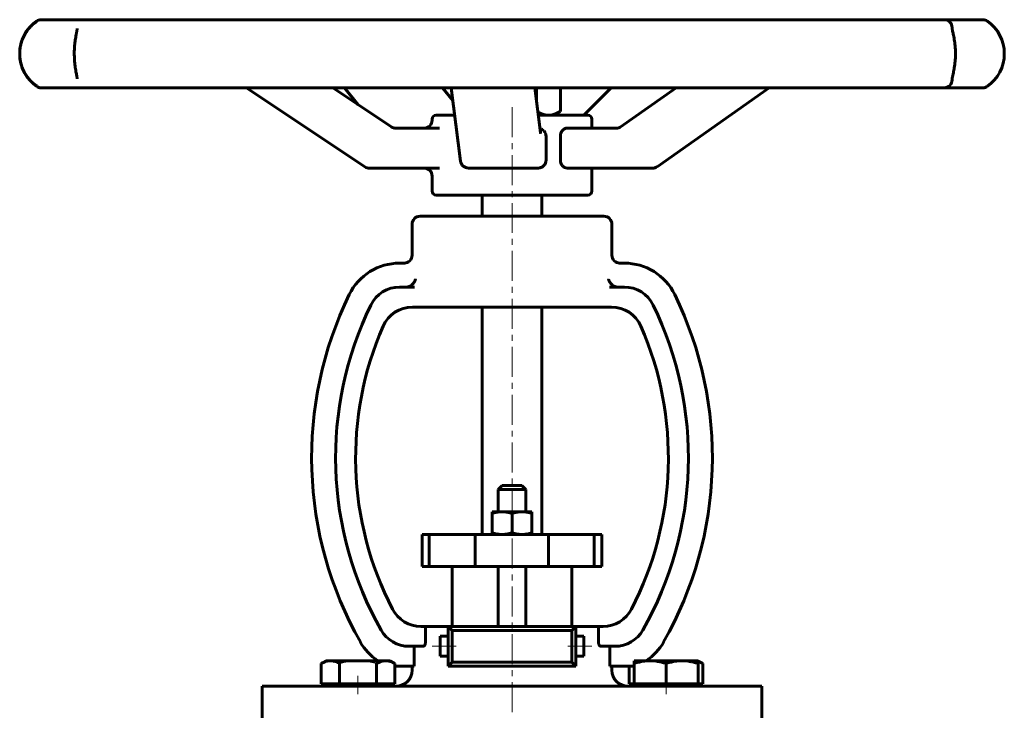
# Model space of a CAD drawing. Header units: millimetres. Extents: x -123 to 123, y -173 to 173.
# Tile 2 of 2: x -123 to 123, y 1 to 173. Entities that reach past the tile are written whole.
import ezdxf

# ---------------------------------------------------------------- set-up
doc = ezdxf.new("R2010")
doc.units = ezdxf.units.MM
for name, pattern in [('K5LT-1', [0]), ('K5LT_AXLED', [12, 7.5, -1.5, 1.5, -1.5]), ('K5LT_BASIC', [0])]:
    doc.linetypes.add(name, pattern=pattern)
doc.layers.add('Системный слой (1)', color=7, linetype='Continuous', true_color=0x6c6c6c)

# ---------------------------------------------------------------- blocks, each defined once
blk = doc.blocks.new('U0')
at = {"layer": 'Системный слой (1)', "color": 143, "linetype": 'K5LT_BASIC', "lineweight": 60, "true_color": 0x33acca}
for p, q in [((46.95, 12.63), (46.54, 12.78)), ((47.37, 12.44), (46.95, 12.63)), ((47.77, 12.23), (47.37, 12.44))]:
    blk.add_line(p, q, dxfattribs=at)
blk = doc.blocks.new('U1')
at = {"layer": 'Системный слой (1)', "color": 143, "linetype": 'K5LT_BASIC', "lineweight": 60, "true_color": 0x33acca}
for p, q in [((-14.33, 149.54), (-19, 149.54)), ((19, 149.54), (6.56, 149.54))]:
    blk.add_line(p, q, dxfattribs=at)
blk = doc.blocks.new('U2')
at = {"layer": 'Системный слой (1)', "color": 143, "linetype": 'K5LT_BASIC', "lineweight": 60, "true_color": 0x33acca}
for p, q in [((19.44, 146.29), (13.8, 146.29)), ((26.24, 146.29), (19.44, 146.29))]:
    blk.add_line(p, q, dxfattribs=at)
blk = doc.blocks.new('U3')
at = {"layer": 'Системный слой (1)', "color": 143, "linetype": 'K5LT_BASIC', "lineweight": 60, "true_color": 0x33acca}
for p, q in [((18.01, 16.54), (18.01, 19.04)), ((18.01, 14.04), (18.01, 16.54))]:
    blk.add_line(p, q, dxfattribs=at)
blk = doc.blocks.new('U4')
at = {"layer": 'Системный слой (1)', "color": 143, "linetype": 'K5LT_BASIC', "lineweight": 60, "true_color": 0x33acca}
for p, q in [((6.47, 150.3), (7.4, 149.87)), ((7.4, 149.87), (8.28, 149.62)), ((8.28, 149.62), (9.14, 149.54))]:
    blk.add_line(p, q, dxfattribs=at)
blk = doc.blocks.new('U5')
at = {"layer": 'Системный слой (1)', "color": 143, "linetype": 'K5LT_BASIC', "lineweight": 60, "true_color": 0x33acca}
for p, q in [((110.1, 171.44), (110.1, 171.46)), ((110.1, 171.41), (110.1, 171.44)), ((110.1, 171.39), (110.1, 171.41)), ((110.1, 158.46), (110.1, 158.48)), ((110.1, 158.44), (110.1, 158.46)), ((110.1, 158.41), (110.1, 158.44))]:
    blk.add_line(p, q, dxfattribs=at)
blk = doc.blocks.new('U6')
at = {"layer": 'Системный слой (1)', "color": 143, "linetype": 'K5LT_BASIC', "lineweight": 60, "true_color": 0x33acca}
for p, q in [((11.04, 149.94), (12.07, 150.44)), ((12.07, 150.44), (12.08, 150.45)), ((12.08, 150.45), (12.1, 150.47)), ((12.1, 150.47), (12.12, 150.48)), ((9.14, 149.54), (10.08, 149.64)), ((10.08, 149.64), (11.04, 149.94))]:
    blk.add_line(p, q, dxfattribs=at)
blk = doc.blocks.new('U7')
at = {"layer": 'Системный слой (1)', "color": 143, "linetype": 'K5LT_BASIC', "lineweight": 60, "true_color": 0x33acca}
for p, q in [((-117.8, 156.41), (-116.16, 156.41)), ((-116.16, 156.41), (-111.96, 156.41))]:
    blk.add_line(p, q, dxfattribs=at)
blk = doc.blocks.new('U8')
at = {"layer": 'Системный слой (1)', "color": 143, "linetype": 'K5LT_BASIC', "lineweight": 60, "true_color": 0x33acca}
for p, q in [((-20, 148.29), (-20, 148.54)), ((-20, 130.54), (-20, 134.29))]:
    blk.add_line(p, q, dxfattribs=at)
blk = doc.blocks.new('U9')
at = {"layer": 'Системный слой (1)', "color": 143, "linetype": 'K5LT_BASIC', "lineweight": 60, "true_color": 0x33acca}
for p, q in [((-18.01, 16.54), (-18.01, 19.04)), ((-18.01, 14.04), (-18.01, 16.54))]:
    blk.add_line(p, q, dxfattribs=at)
blk = doc.blocks.new('U10')
at = {"layer": 'Системный слой (1)', "color": 143, "linetype": 'K5LT_BASIC', "lineweight": 60, "true_color": 0x33acca}
for p, q in [((20, 146.29), (20, 148.54)), ((20, 130.54), (20, 136.29))]:
    blk.add_line(p, q, dxfattribs=at)
blk = doc.blocks.new('U11')
at = {"layer": 'Системный слой (1)', "color": 143, "linetype": 'K5LT_BASIC', "lineweight": 60, "true_color": 0x33acca}
for p, q in [((6.99, 146.22), (7.26, 146.13)), ((7.26, 146.13), (7.27, 146.12)), ((7.27, 146.12), (7.29, 146.11)), ((7.29, 146.11), (7.34, 146.09)), ((7.34, 146.09), (7.42, 146.05)), ((7.42, 146.05), (7.58, 145.96)), ((7.58, 145.96), (7.87, 145.74)), ((7.87, 145.74), (7.95, 145.67)), ((7.95, 145.67), (7.96, 145.65)), ((7.96, 145.65), (7.98, 145.63)), ((7.98, 145.63), (8.02, 145.59)), ((8.02, 145.59), (8.11, 145.49)), ((8.11, 145.49), (8.25, 145.27)), ((8.25, 145.27), (8.37, 145.04)), ((8.37, 145.04), (8.38, 145.02)), ((8.38, 145.02), (8.39, 144.99)), ((8.39, 144.99), (8.41, 144.93)), ((8.41, 144.93), (8.45, 144.81)), ((8.45, 144.81), (8.5, 144.56)), ((8.5, 144.56), (8.52, 144.29))]:
    blk.add_line(p, q, dxfattribs=at)

msp = doc.modelspace()

# ---------------------------------------------------------------- linework, layer by layer
at = {"layer": 'Системный слой (1)', "color": 143, "linetype": 'K5LT_BASIC', "lineweight": 60, "true_color": 0x33acca}
for p, q in [((-111.96, 173.46), (-117.8, 173.46)), ((-106.82, 173.46), (-111.96, 173.46)), ((-82.11, 173.46), (-106.82, 173.46)), ((-71.51, 173.46), (-82.11, 173.46)), ((-33.45, 173.46), (-71.51, 173.46)), ((-19.81, 173.46), (-33.45, 173.46)), ((22.87, 173.46), (-19.81, 173.46)), ((36.42, 173.46), (22.87, 173.46)), ((73.96, 173.46), (36.42, 173.46)), ((84.31, 173.46), (73.96, 173.46)), ((108.1, 173.46), (84.31, 173.46)), ((112.89, 173.46), (108.1, 173.46)), ((117.8, 173.46), (112.89, 173.46)), ((115.6, 173.46), (115.17, 173.46)), ((-108.81, 171.21), (-108.81, 171.21)), ((-108.81, 158.66), (-108.81, 158.66)), ((-116.16, 156.41), (-115.61, 156.41)), ((-111.96, 156.41), (-106.82, 156.41)), ((-106.82, 156.41), (-82.11, 156.41)), ((-82.11, 156.41), (-71.51, 156.41)), ((-71.51, 156.41), (-33.45, 156.41)), ((-36.8, 136.62), (-66.42, 156.41)), ((-30.15, 146.6), (-44.85, 156.41)), ((-38.48, 152.16), (-41.87, 156.41)), ((-33.45, 156.41), (-19.81, 156.41)), ((-19.81, 156.41), (22.87, 156.41)), ((-14.8, 153.19), (-17.37, 156.41)), ((-12.86, 138.03), (-15.21, 156.41)), ((7.12, 145.19), (5.68, 156.41)), ((6.15, 156.41), (6.15, 152.76)), ((12.12, 156.41), (12.12, 150.48)), ((17.94, 149.54), (24.84, 156.41)), ((22.87, 156.41), (36.42, 156.41)), ((27.09, 146.57), (41.05, 156.41)), ((36.32, 136.65), (64.33, 156.41)), ((36.42, 156.41), (73.96, 156.41)), ((73.96, 156.41), (84.31, 156.41)), ((84.31, 156.41), (108.1, 156.41)), ((108.1, 156.41), (112.89, 156.41)), ((112.89, 156.41), (117.8, 156.41)), ((115.17, 156.41), (115.6, 156.41)), ((10.5, 149.54), (12.07, 150.44)), ((-29.14, 146.29), (-29.14, 146.29)), ((-18.12, 146.29), (-29.14, 146.29)), ((-21.78, 146.29), (-22, 146.29)), ((26.24, 146.29), (26.24, 146.29)), ((8.52, 144.29), (8.52, 138.29)), ((12.1, 138.29), (12.1, 144.29)), ((-35.69, 136.29), (-32.03, 136.29)), ((-32.03, 136.29), (-18.12, 136.29)), ((-10.87, 136.29), (5.07, 136.29)), ((5.07, 136.29), (6.44, 136.29)), ((13.8, 136.29), (28.97, 136.29)), ((20, 136.29), (28.78, 136.29)), ((28.97, 136.29), (35.17, 136.29)), ((-19, 129.54), (19, 129.54)), ((-7.5, 124.25), (-7.5, 129.54)), ((7.5, 124.25), (7.5, 129.54)), ((23, 124.25), (-23, 124.25)), ((-25, 114.5), (-25, 122.25)), ((25, 114.5), (25, 122.25)), ((-26.7, 112.5), (-28.12, 112.5)), ((28.12, 112.5), (26.7, 112.5)), ((-24.43, 106.5), (-28.12, 106.5)), ((28.12, 106.5), (24.43, 106.5)), ((-24.92, 101.5), (-22.14, 101.5)), ((-22.14, 101.5), (-17.85, 101.5)), ((-17.85, 101.5), (17.85, 101.5)), ((-7.5, 44.54), (-7.5, 101.5)), ((7.5, 44.54), (7.5, 101.5)), ((17.85, 101.5), (22.14, 101.5)), ((22.14, 101.5), (24.92, 101.5)), ((-2.5, 56.79), (-3.5, 55.79)), ((2.5, 56.79), (-2.5, 56.79)), ((2.5, 56.79), (3.5, 55.79)), ((-3.5, 50.24), (-3.5, 55.79)), ((-3.5, 55.79), (3.5, 55.79)), ((3.5, 50.24), (3.5, 55.79)), ((-5, 50.24), (-2.5, 50.24)), ((-5, 49.79), (-5, 50.24)), ((-5, 49.79), (-5, 44.99)), ((-2.5, 50.24), (2.5, 50.24)), ((0, 49.79), (0, 44.99)), ((2.5, 50.24), (5, 50.24)), ((5, 50.24), (5, 49.79)), ((5, 49.79), (5, 44.99)), ((-22.5, 36.54), (-22.5, 44.54)), ((-22.5, 44.54), (-20.72, 44.54)), ((-20.72, 36.54), (-20.72, 44.54)), ((-20.72, 44.54), (-9.21, 44.54)), ((-9.21, 36.54), (-9.21, 44.54)), ((-9.21, 44.54), (9.14, 44.54)), ((-5, 44.54), (-5, 44.99)), ((5, 44.99), (5, 44.54)), ((9.14, 44.54), (20.58, 44.54)), ((9.14, 36.54), (9.14, 44.54)), ((20.58, 36.54), (20.58, 44.54)), ((20.58, 44.54), (22.5, 44.54)), ((22.5, 36.54), (22.5, 44.54)), ((-22.5, 36.54), (-20.72, 36.54)), ((-20.72, 36.54), (-9.21, 36.54)), ((-15, 21.54), (-15, 36.54)), ((-9.21, 36.54), (9.14, 36.54)), ((-3.5, 21.54), (-3.5, 36.54)), ((3.5, 21.54), (3.5, 36.54)), ((9.14, 36.54), (20.58, 36.54)), ((15, 21.54), (15, 36.54)), ((20.58, 36.54), (22.5, 36.54)), ((-21.65, 21.54), (-22.8, 21.54)), ((-21.65, 21.54), (-16.01, 21.54)), ((-21.65, 21.54), (-21.65, 17.54)), ((16.01, 21.54), (-16.01, 21.54)), ((-16.01, 21.54), (-15.01, 20.54)), ((-16.01, 21.54), (-16.01, 11.54)), ((15.01, 20.54), (-15.01, 20.54)), ((-15.01, 20.54), (-15.01, 12.54)), ((16.01, 21.54), (15.01, 20.54)), ((15.01, 12.54), (15.01, 20.54)), ((16.01, 21.54), (21.65, 21.54)), ((16.01, 11.54), (16.01, 21.54)), ((22.8, 21.54), (21.65, 21.54)), ((21.65, 17.54), (21.65, 21.54)), ((-16.01, 19.04), (-18.01, 19.04)), ((18.01, 19.04), (16.01, 19.04)), ((-25.78, 16.54), (-22.2, 16.54)), ((-24.49, 16.54), (-24.49, 11.54)), ((22.2, 16.54), (25.78, 16.54)), ((24.49, 11.54), (24.49, 16.54)), ((-47.77, 12.23), (-46.54, 12.94)), ((-45.47, 12.94), (-46.54, 12.94)), ((-38.54, 12.94), (-45.47, 12.94)), ((-31.61, 12.94), (-38.54, 12.94)), ((-30.54, 12.94), (-31.61, 12.94)), ((-29.3, 12.23), (-30.54, 12.94)), ((-16.01, 14.04), (-18.01, 14.04)), ((-16.01, 11.54), (-15.01, 12.54)), ((-15.01, 12.54), (15.01, 12.54)), ((16.01, 11.54), (15.01, 12.54)), ((18.01, 14.04), (16.01, 14.04)), ((34.54, 12.94), (30.54, 12.94)), ((30.54, 12.23), (30.54, 12.94)), ((42.54, 12.94), (34.54, 12.94)), ((46.54, 12.94), (42.54, 12.94)), ((47.77, 12.23), (46.54, 12.94)), ((46.54, 12.94), (46.54, 12.23)), ((-47.77, 7.14), (-47.77, 12.23)), ((-43.16, 7.14), (-43.16, 12.23)), ((-33.92, 7.14), (-33.92, 12.23)), ((-29.3, 7.14), (-29.3, 12.23)), ((-24.49, 11.54), (-29.3, 11.54)), ((-25, 10.54), (-25, 11.54)), ((-16.01, 11.54), (16.01, 11.54)), ((30.54, 11.54), (24.49, 11.54)), ((25, 10.54), (25, 11.54)), ((29.3, 7.14), (29.3, 11.54)), ((30.54, 7.14), (30.54, 12.23)), ((38.54, 7.14), (38.54, 12.23)), ((46.54, 7.14), (46.54, 12.23)), ((47.77, 7.14), (47.77, 12.23)), ((-62.5, 6.54), (-44.19, 6.54)), ((-62.5, -2.96), (-62.5, 6.54)), ((-45.47, 7.14), (-47.77, 7.14)), ((-46.54, 6.54), (-46.54, 7.14)), ((-43.16, 7.14), (-45.47, 7.14)), ((-44.19, 6.54), (44.19, 6.54)), ((-38.54, 7.14), (-43.16, 7.14)), ((-33.92, 7.14), (-38.54, 7.14)), ((-31.61, 7.14), (-33.92, 7.14)), ((-29.3, 7.14), (-31.61, 7.14)), ((-30.54, 6.54), (-30.54, 7.14)), ((30.54, 7.14), (29.3, 7.14)), ((34.54, 7.14), (30.54, 7.14)), ((30.54, 6.54), (30.54, 7.14)), ((38.54, 7.14), (34.54, 7.14)), ((42.54, 7.14), (38.54, 7.14)), ((46.54, 7.14), (42.54, 7.14)), ((44.19, 6.54), (62.5, 6.54)), ((47.77, 7.14), (46.54, 7.14)), ((46.54, 6.54), (46.54, 7.14)), ((62.5, -2.96), (62.5, 6.54))]:
    msp.add_line(p, q, dxfattribs=at)
at = {"layer": 'Системный слой (1)', "color": 30, "linetype": 'K5LT_AXLED', "lineweight": 18, "true_color": 0xff8000}
for p, q in [((0, 151.54), (0, -109.96)), ((-14.01, 16.54), (-20.01, 16.54)), ((20.01, 16.54), (14.01, 16.54)), ((-38.54, 4.54), (-38.54, 9.14)), ((38.54, 4.54), (38.54, 9.14))]:
    msp.add_line(p, q, dxfattribs=at)
at = {"layer": 'Системный слой (1)', "color": 143, "linetype": 'K5LT_BASIC', "lineweight": 60, "true_color": 0x33acca}
for centre, radius, start, end in [((-113.17, 164.94), 10, 125.3669, 234.6331), ((-117.8, 171.46), 2, 90, 125.3669), ((117.8, 171.46), 2, 54.6331, 90), ((113.17, 164.94), 10, 305.3669, 54.6331), ((-117.8, 158.41), 2, 234.6331, 270), ((117.8, 158.41), 2, 270, 305.3669), ((-22, 148.29), 2, 270, 0), ((-19, 148.54), 1, 90, 180), ((19, 148.54), 1, 0, 90), ((-10.87, 138.29), 2, 187.2962, 270), ((-35.69, 138.29), 2, 236.2652, 270), ((-22, 134.29), 2, 0, 90), ((35.17, 138.29), 2, 270, 305.1953), ((-19, 130.54), 1, 180, 270), ((19, 130.54), 1, 270, 0), ((-23, 122.25), 2, 90, 180), ((23, 122.25), 2, 0, 90), ((-27, 114.5), 2, 270, 0), ((27, 114.5), 2, 180, 270), ((-28.12, 98.5), 14, 90, 154.0312), ((28.12, 98.5), 14, 25.9688, 90), ((-28.12, 98.5), 8, 90, 154.0312), ((28.12, 98.5), 8, 25.9688, 90), ((43.24, 63.75), 93.37, 154.0312, 209.601), ((-43.24, 63.75), 93.37, 330.399, 25.9688), ((43.24, 63.75), 87.37, 154.0312, 209.601), ((-24.92, 93.5), 8, 90, 156.4162), ((24.92, 93.5), 8, 23.5838, 90), ((-43.24, 63.75), 87.37, 330.399, 25.9688), ((43.24, 63.75), 82.37, 156.4162, 207.383), ((-43.24, 63.75), 82.37, 332.617, 23.5838), ((-22.8, 29.54), 8, 207.383, 270), ((22.8, 29.54), 8, 270, 332.617), ((-25.78, 24.54), 8, 209.601, 270), ((25.78, 24.54), 8, 270, 330.399), ((-25.78, 24.54), 14, 209.601, 235.9523), ((25.78, 24.54), 14, 304.0477, 330.399), ((-29, 10.54), 4, 270, 0), ((29, 10.54), 4, 180, 270)]:
    msp.add_arc(centre, radius, start, end, dxfattribs=at)
for centre, major_axis, ratio, start_param, end_param in [((108.1, 171.46), (0, 2), 0.999932, 4.712389, 6.283185), ((108.1, 158.41), (0, 2), 0.999932, 3.141593, 4.712389), ((-111.96, 158.41), (0, -2), 0.95041, 6.278587, 6.283185), ((-111.96, 158.41), (0, -2), 0.756216, 6.280958, 6.283185), ((117.48, 158.41), (0, -2), 0.99722, 0, 0.00501), ((-10.87, 138.29), (1.98, 0.25), 0.835431, 3.141446, 3.141593), ((-35.69, 138.29), (-1.11, -1.66), 0.191699, 0, 0.000033), ((35.17, 138.29), (-1.15, 1.63), 0.324626, 3.141593, 3.141596)]:
    msp.add_ellipse(centre, major_axis=major_axis, ratio=ratio, start_param=start_param, end_param=end_param, dxfattribs=at)
for points, knots in [([(-118.82, 156.78), (-119.01, 156.9), (-119.21, 157.04), (-119.6, 157.34), (-119.79, 157.5), (-120.01, 157.7), (-120.03, 157.72), (-120.15, 157.83), (-120.26, 157.94), (-120.53, 158.21), (-120.68, 158.38), (-120.99, 158.73), (-121.13, 158.92), (-121.42, 159.3), (-121.55, 159.49), (-121.69, 159.71), (-121.69, 159.73), (-121.79, 159.88), (-121.87, 160.02), (-122.06, 160.36), (-122.15, 160.55), (-122.34, 160.95), (-122.42, 161.15), (-122.58, 161.57), (-122.66, 161.77), (-122.73, 162.02), (-122.74, 162.06), (-122.83, 162.34), (-122.89, 162.59), (-122.98, 162.97), (-123, 163.09), (-123.07, 163.47), (-123.1, 163.73), (-123.15, 164.22), (-123.16, 164.44), (-123.17, 164.93), (-123.17, 165.2), (-123.14, 165.74), (-123.12, 166), (-123.07, 166.39), (-123.05, 166.53), (-123.01, 166.74), (-122.99, 166.82), (-122.9, 167.27), (-122.81, 167.63), (-122.58, 168.33), (-122.45, 168.66), (-122.21, 169.2), (-122.1, 169.42), (-121.98, 169.65), (-121.97, 169.67), (-121.84, 169.91), (-121.72, 170.11), (-121.46, 170.51), (-121.32, 170.71), (-121.05, 171.06), (-120.92, 171.22), (-120.65, 171.53), (-120.51, 171.68), (-120.19, 172.01), (-120.01, 172.18), (-119.63, 172.51), (-119.44, 172.66), (-119.11, 172.9), (-118.96, 173), (-118.82, 173.09)], [-7.740272, -7.740272, -7.740272, -7.740272, -7.628934, -7.628934, -7.526926, -7.526926, -7.517597, -7.517597, -7.461295, -7.461295, -7.381857, -7.381857, -7.306152, -7.306152, -7.234777, -7.234777, -7.230448, -7.230448, -7.182358, -7.182358, -7.123191, -7.123191, -7.06457, -7.06457, -7.007564, -7.007564, -6.998458, -6.998458, -6.933468, -6.933468, -6.903163, -6.903163, -6.839001, -6.839001, -6.786129, -6.786129, -6.720732, -6.720732, -6.657457, -6.657457, -6.624085, -6.624085, -6.604298, -6.604298, -6.511285, -6.511285, -6.418272, -6.418272, -6.352406, -6.352406, -6.345176, -6.345176, -6.276893, -6.276893, -6.20405, -6.20405, -6.137477, -6.137477, -6.066089, -6.066089, -5.971903, -5.971903, -5.868994, -5.868994, -5.787123, -5.787123, -5.787123, -5.787123]), ([(-108.81, 158.66), (-108.81, 158.68), (-108.81, 158.71), (-108.82, 158.8), (-108.82, 158.85), (-108.84, 159), (-108.85, 159.1), (-108.89, 159.33), (-108.92, 159.47), (-108.97, 159.77), (-109, 159.94), (-109.07, 160.32), (-109.11, 160.54), (-109.19, 161), (-109.22, 161.24), (-109.27, 161.6), (-109.29, 161.72), (-109.34, 162.09), (-109.37, 162.34), (-109.42, 162.87), (-109.45, 163.15), (-109.48, 163.7), (-109.49, 163.98), (-109.51, 164.55), (-109.51, 164.84), (-109.51, 165.42), (-109.5, 165.71), (-109.48, 166.28), (-109.46, 166.55), (-109.43, 166.97), (-109.41, 167.11), (-109.37, 167.52), (-109.34, 167.79), (-109.28, 168.27), (-109.24, 168.49), (-109.18, 168.94), (-109.14, 169.17), (-109.1, 169.39), (-109.1, 169.39), (-109.07, 169.56), (-109.04, 169.72), (-109.01, 169.91), (-109, 169.95), (-108.99, 170.02), (-108.98, 170.06), (-108.96, 170.16), (-108.95, 170.23), (-108.92, 170.39), (-108.9, 170.48), (-108.89, 170.59), (-108.88, 170.6), (-108.88, 170.65), (-108.87, 170.68), (-108.87, 170.71), (-108.86, 170.72), (-108.86, 170.73), (-108.86, 170.74), (-108.85, 170.8), (-108.84, 170.86), (-108.83, 170.93), (-108.83, 170.95), (-108.83, 170.99), (-108.82, 171.01), (-108.82, 171.07), (-108.81, 171.1), (-108.81, 171.17), (-108.81, 171.2), (-108.81, 171.21)], [0, 0, 0, 0, 1.116876, 1.116876, 2.233752, 2.233752, 3.565263, 3.565263, 4.998945, 4.998945, 6.432627, 6.432627, 8.049447, 8.049447, 9.598392, 9.598392, 10.326982, 10.326982, 11.784163, 11.784163, 13.328196, 13.328196, 14.794514, 14.794514, 16.323542, 16.323542, 17.868246, 17.868246, 19.347789, 19.347789, 20.147519, 20.147519, 21.67962, 21.67962, 23.039306, 23.039306, 24.619936, 24.619936, 24.638331, 24.638331, 25.874013, 25.874013, 26.182934, 26.182934, 26.491854, 26.491854, 27.109695, 27.109695, 28.055733, 28.055733, 28.251348, 28.251348, 28.600147, 28.600147, 28.687347, 28.687347, 28.774547, 28.774547, 29.491435, 29.491435, 29.850195, 29.850195, 30.206817, 30.206817, 30.9222, 30.9222, 32, 32, 32, 32]), ([(110.1, 171.39), (110.1, 171.39), (110.1, 171.37), (110.1, 171.34), (110.1, 171.33), (110.11, 171.28), (110.11, 171.22), (110.14, 171.08), (110.15, 171), (110.19, 170.8), (110.22, 170.69), (110.27, 170.43), (110.31, 170.27), (110.38, 169.93), (110.42, 169.75), (110.5, 169.34), (110.55, 169.11), (110.63, 168.62), (110.68, 168.37), (110.75, 167.84), (110.79, 167.57), (110.85, 167.01), (110.88, 166.73), (110.92, 166.17), (110.93, 165.89), (110.95, 165.32), (110.95, 165.02), (110.95, 164.43), (110.94, 164.14), (110.91, 163.56), (110.89, 163.29), (110.84, 162.75), (110.81, 162.48), (110.74, 161.95), (110.71, 161.69), (110.65, 161.34), (110.63, 161.25), (110.58, 160.91), (110.53, 160.68), (110.48, 160.41), (110.47, 160.37), (110.43, 160.19), (110.41, 160.06), (110.37, 159.9), (110.37, 159.87), (110.35, 159.81), (110.35, 159.78), (110.33, 159.69), (110.31, 159.63), (110.28, 159.46), (110.25, 159.35), (110.22, 159.21), (110.21, 159.17), (110.2, 159.11), (110.2, 159.1), (110.19, 159.08), (110.19, 159.06), (110.19, 159.05), (110.19, 159.04), (110.19, 159.04), (110.19, 159.03), (110.18, 159.03), (110.18, 159.02), (110.18, 159.02), (110.18, 159.02), (110.18, 159.01), (110.18, 159), (110.17, 158.98), (110.17, 158.97), (110.16, 158.93), (110.16, 158.9), (110.15, 158.84), (110.14, 158.8), (110.13, 158.75), (110.13, 158.74), (110.12, 158.69), (110.12, 158.66), (110.1, 158.57), (110.1, 158.53), (110.1, 158.5), (110.1, 158.49), (110.1, 158.48), (110.1, 158.48), (110.1, 158.48)], [0, 0, 0, 0, 1.118417, 1.118417, 1.37784, 1.37784, 2.549203, 2.549203, 3.720566, 3.720566, 4.891928, 4.891928, 6.24269, 6.24269, 7.593453, 7.593453, 9.088748, 9.088748, 10.572992, 10.572992, 12.052822, 12.052822, 13.50808, 13.50808, 14.890047, 14.890047, 16.333041, 16.333041, 17.788399, 17.788399, 19.18162, 19.18162, 20.570316, 20.570316, 22.047205, 22.047205, 22.585775, 22.585775, 24.083646, 24.083646, 24.361614, 24.361614, 25.327602, 25.327602, 25.569099, 25.569099, 25.810597, 25.810597, 26.293591, 26.293591, 27.25958, 27.25958, 27.70115, 27.70115, 27.826259, 27.826259, 27.978505, 27.978505, 28.016566, 28.016566, 28.054628, 28.054628, 28.076938, 28.076938, 28.118934, 28.118934, 28.198989, 28.198989, 28.359099, 28.359099, 28.663569, 28.663569, 29.209535, 29.209535, 29.371809, 29.371809, 30.0395, 30.0395, 31.125195, 31.125195, 31.550558, 31.550558, 32, 32, 32, 32]), ([(-30.15, 146.6), (-30.15, 146.6), (-30.15, 146.6), (-30.15, 146.59), (-30.14, 146.59), (-30.14, 146.59), (-30.13, 146.58), (-30.12, 146.57), (-30.11, 146.57), (-30.08, 146.55), (-30.06, 146.54), (-30.01, 146.51), (-29.97, 146.49), (-29.87, 146.44), (-29.81, 146.41), (-29.67, 146.37), (-29.61, 146.35), (-29.47, 146.32), (-29.4, 146.31), (-29.27, 146.29), (-29.21, 146.29), (-29.14, 146.29), (-29.14, 146.29), (-29.14, 146.29)], [0, 0, 0, 0, 0.074876, 0.074876, 0.19967, 0.19967, 0.424298, 0.424298, 0.848596, 0.848596, 1.672233, 1.672233, 3.219655, 3.219655, 5.994743, 5.994743, 8.757326, 8.757326, 11.51103, 11.51103, 13.999558, 13.999558, 14, 14, 14, 14]), ([(12.1, 144.29), (12.1, 144.54), (12.14, 144.8), (12.32, 145.28), (12.45, 145.5), (12.76, 145.86), (12.96, 146.02), (13.38, 146.24), (13.6, 146.29), (13.8, 146.29)], [-0.631412, -0.631412, -0.631412, -0.631412, -0.5560981, -0.5560981, -0.4807843, -0.4807843, -0.3964943, -0.3964943, -0.3122043, -0.3122043, -0.3122043, -0.3122043]), ([(27.09, 146.57), (27.09, 146.57), (27.09, 146.57), (27.09, 146.56), (27.08, 146.56), (27.08, 146.56), (27.07, 146.56), (27.06, 146.55), (27.05, 146.54), (27.03, 146.53), (27.01, 146.52), (26.97, 146.49), (26.94, 146.47), (26.86, 146.43), (26.8, 146.41), (26.7, 146.36), (26.65, 146.35), (26.54, 146.32), (26.49, 146.31), (26.38, 146.29), (26.33, 146.29), (26.26, 146.29), (26.25, 146.29), (26.24, 146.29), (26.24, 146.29), (26.24, 146.29)], [0, 0, 0, 0, 0.072257, 0.072257, 0.192686, 0.192686, 0.409458, 0.409458, 0.818915, 0.818915, 1.613745, 1.613745, 3.107044, 3.107044, 5.696495, 5.696495, 8.265038, 8.265038, 10.817939, 10.817939, 13.360803, 13.360803, 13.999505, 13.999505, 14, 14, 14, 14]), ([(7.15, 144.98), (7.15, 144.98), (7.15, 144.99), (7.15, 145.01), (7.15, 145.02), (7.14, 145.04), (7.14, 145.06), (7.14, 145.09), (7.13, 145.11), (7.13, 145.15), (7.12, 145.17), (7.12, 145.19)], [0, 0, 0, 0, 0.8, 0.8, 1.6, 1.6, 2.4, 2.4, 3.2, 3.2, 4, 4, 4, 4]), ([(8.52, 138.29), (8.52, 138.04), (8.47, 137.77), (8.26, 137.29), (8.11, 137.08), (7.75, 136.71), (7.51, 136.55), (6.99, 136.34), (6.71, 136.29), (6.44, 136.29)], [0, 0, 0, 0, 0.0753139, 0.0753139, 0.1506277, 0.1506277, 0.2349177, 0.2349177, 0.3192077, 0.3192077, 0.3192077, 0.3192077]), ([(13.8, 136.29), (13.6, 136.29), (13.38, 136.34), (12.96, 136.55), (12.76, 136.71), (12.45, 137.08), (12.32, 137.29), (12.14, 137.77), (12.1, 138.04), (12.1, 138.29)], [0.3122043, 0.3122043, 0.3122043, 0.3122043, 0.3964943, 0.3964943, 0.4807843, 0.4807843, 0.5560981, 0.5560981, 0.631412, 0.631412, 0.631412, 0.631412]), ([(-26.08, 106.55), (-25.91, 106.59), (-25.74, 106.65), (-25.41, 106.81), (-25.24, 106.92), (-24.88, 107.21), (-24.7, 107.4), (-24.36, 107.89), (-24.22, 108.19), (-24.15, 108.5), (-24.15, 108.5), (-24.15, 108.5)], [0, 0, 0, 0, 0.0520756, 0.0520756, 0.1151311, 0.1151311, 0.2035713, 0.2035713, 0.3277678, 0.3277678, 0.328601, 0.328601, 0.328601, 0.328601]), ([(24.15, 108.5), (24.15, 108.5), (24.15, 108.5), (24.22, 108.19), (24.36, 107.89), (24.7, 107.4), (24.88, 107.21), (25.24, 106.92), (25.41, 106.81), (25.74, 106.65), (25.91, 106.59), (26.08, 106.55)], [-0.0008404, -0.0008404, -0.0008404, -0.0008404, 0, 0, 0.1252854, 0.1252854, 0.214501, 0.214501, 0.2781093, 0.2781093, 0.3306416, 0.3306416, 0.3306416, 0.3306416]), ([(-21.65, 17.54), (-21.65, 17.48), (-21.66, 17.37), (-21.68, 17.23), (-21.71, 17.11), (-21.74, 16.99), (-21.78, 16.9), (-21.83, 16.82), (-21.86, 16.76), (-21.91, 16.7), (-21.97, 16.64), (-22.04, 16.58), (-22.12, 16.55), (-22.17, 16.54), (-22.2, 16.54)], [0, 0, 0, 0, 1.666538, 3.010232, 3.956239, 5.031268, 6.629645, 7.428552, 8.32661, 9.290886, 10.318116, 11.955899, 13.438988, 15, 15, 15, 15]), ([(22.2, 16.54), (22.18, 16.54), (22.14, 16.54), (22.08, 16.56), (22.03, 16.59), (21.97, 16.63), (21.92, 16.69), (21.88, 16.73), (21.85, 16.77), (21.83, 16.82), (21.8, 16.86), (21.77, 16.93), (21.74, 16.99), (21.71, 17.08), (21.69, 17.17), (21.67, 17.3), (21.65, 17.42), (21.65, 17.5), (21.65, 17.54)], [0, 0, 0, 0, 1.668338, 3.000781, 3.752327, 5.684145, 7.169986, 8.129475, 8.640386, 9.413262, 10.658788, 11.156523, 12.61652, 13.169365, 14.944779, 16.052213, 17.601696, 19, 19, 19, 19]), ([(-45.47, 12.94), (-45.61, 12.94), (-45.88, 12.92), (-46.3, 12.85), (-46.67, 12.74), (-47.17, 12.55), (-47.52, 12.37), (-47.77, 12.23)], [0, 0, 0, 0, 1.447402, 2.799721, 4.280074, 5.291086, 8, 8, 8, 8]), ([(-43.16, 12.23), (-43.32, 12.32), (-43.67, 12.51), (-44.14, 12.7), (-44.58, 12.83), (-44.95, 12.91), (-45.25, 12.94), (-45.42, 12.94), (-45.47, 12.94)], [0, 0, 0, 0, 1.973632, 4.159959, 5.58174, 7.045112, 8.434644, 9, 9, 9, 9]), ([(-31.61, 12.94), (-31.75, 12.94), (-32.02, 12.92), (-32.44, 12.85), (-32.81, 12.74), (-33.31, 12.55), (-33.66, 12.37), (-33.92, 12.23)], [0, 0, 0, 0, 1.447402, 2.799721, 4.280074, 5.291086, 8, 8, 8, 8]), ([(-29.3, 12.23), (-29.46, 12.32), (-29.81, 12.51), (-30.29, 12.7), (-30.72, 12.83), (-31.09, 12.91), (-31.39, 12.94), (-31.56, 12.94), (-31.61, 12.94)], [0, 0, 0, 0, 1.973632, 4.159959, 5.58174, 7.045112, 8.434644, 9, 9, 9, 9]), ([(34.54, 12.94), (34.29, 12.94), (33.82, 12.92), (33.1, 12.85), (32.45, 12.74), (31.64, 12.56), (31.03, 12.39), (30.59, 12.24), (30.54, 12.23)], [0, 0, 0, 0, 1.628328, 3.149686, 4.815083, 5.952472, 8.617534, 9, 9, 9, 9]), ([(38.54, 12.23), (38.25, 12.32), (37.8, 12.46), (37.19, 12.62), (36.66, 12.73), (36.07, 12.83), (35.43, 12.91), (34.92, 12.94), (34.62, 12.94), (34.54, 12.94)], [0, 0, 0, 0, 2.192924, 3.442239, 4.622177, 6.201933, 7.827902, 9.371826, 10, 10, 10, 10]), ([(42.54, 12.94), (42.29, 12.94), (41.82, 12.92), (41.1, 12.85), (40.45, 12.74), (39.64, 12.56), (39.03, 12.39), (38.59, 12.24), (38.54, 12.23)], [0, 0, 0, 0, 1.628328, 3.149686, 4.815083, 5.952472, 8.617534, 9, 9, 9, 9]), ([(46.54, 12.23), (46.25, 12.32), (45.8, 12.46), (45.19, 12.62), (44.66, 12.73), (44.07, 12.83), (43.43, 12.91), (42.92, 12.94), (42.62, 12.94), (42.54, 12.94)], [0, 0, 0, 0, 2.192924, 3.442239, 4.622177, 6.201933, 7.827902, 9.371826, 10, 10, 10, 10])]:
    msp.add_open_spline(points, degree=3, knots=knots, dxfattribs=at)
for points in [[(-26.53, 106.5), (-26.39, 106.5), (-26.23, 106.52), (-26.08, 106.55)], [(26.08, 106.55), (26.23, 106.52), (26.39, 106.5), (26.53, 106.5)]]:
    msp.add_open_spline(points, degree=3, dxfattribs=at)
for points in [[(-2.5, 50.24), (-3.66, 50.24), (-5, 49.79)], [(0, 49.79), (-1.34, 50.24), (-2.5, 50.24)], [(2.5, 50.24), (1.34, 50.24), (0, 49.79)], [(5, 49.79), (3.66, 50.24), (2.5, 50.24)], [(-5, 44.99), (-3.66, 44.54), (-2.5, 44.54)], [(-2.5, 44.54), (-1.34, 44.54), (0, 44.99)], [(0, 44.99), (1.34, 44.54), (2.5, 44.54)], [(2.5, 44.54), (3.66, 44.54), (5, 44.99)]]:
    msp.add_rational_spline(points, [1, 1.0379548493, 1], degree=2, dxfattribs=at)
at = {"layer": 'Системный слой (1)', "color": 7, "linetype": 'K5LT-1'}
for points, knots in [([(-38.54, 12.94), (-38.67, 12.94), (-38.92, 12.94), (-39.31, 12.92), (-39.7, 12.89), (-40.18, 12.85), (-40.76, 12.77), (-41.53, 12.63), (-42.33, 12.45), (-42.9, 12.3), (-43.16, 12.23)], [0, 0, 0, 0, 1.818464, 3.636928, 5.455392, 7.273856, 10.465691, 13.657526, 18.304216, 22, 22, 22, 22]), ([(-33.92, 12.23), (-34.02, 12.25), (-34.27, 12.33), (-34.76, 12.45), (-35.45, 12.61), (-36.17, 12.75), (-36.84, 12.84), (-37.31, 12.89), (-37.69, 12.91), (-37.97, 12.93), (-38.25, 12.94), (-38.44, 12.94), (-38.54, 12.94)], [0, 0, 0, 0, 1.432862, 3.725441, 7.16431, 11.338281, 14.003711, 16.66914, 18.001855, 19.33457, 20.667285, 22, 22, 22, 22])]:
    msp.add_open_spline(points, degree=3, knots=knots, dxfattribs=at)

# ---------------------------------------------------------------- block references
at = {"layer": 'Системный слой (1)'}
for name in ['U5', 'U7', 'U4', 'U6', 'U8', 'U1', 'U10', 'U11', 'U2', 'U9', 'U3', 'U0']:
    msp.add_blockref(name, (0, 0), dxfattribs=at)

doc.saveas('drawing.dxf')
